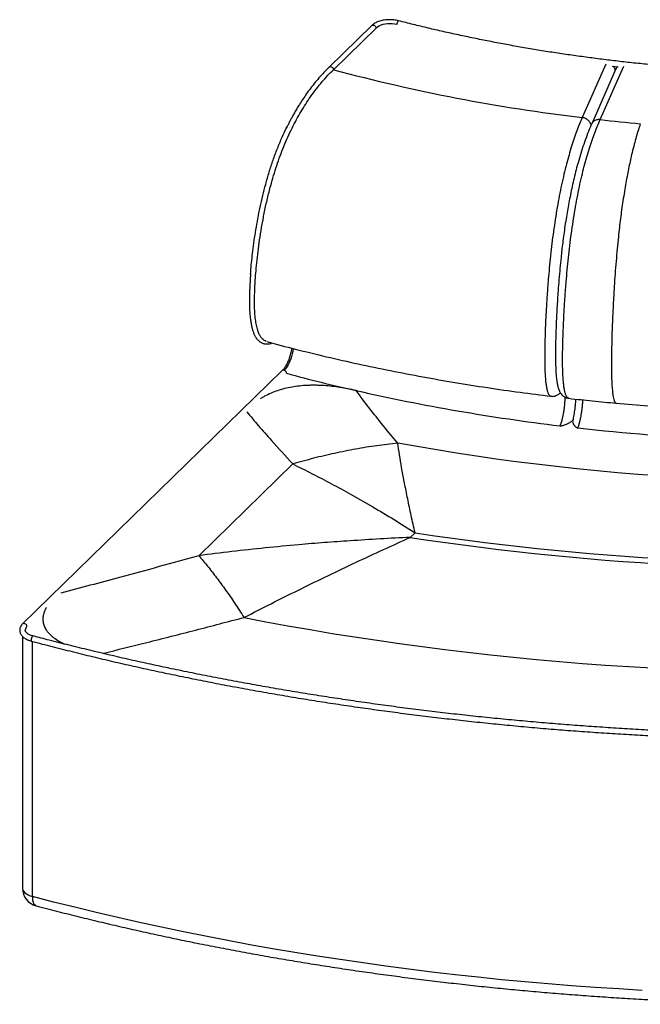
# Paper-space layout '_Trimetric' of a CAD drawing. Header units: millimetres. Extents: x -437 to 1009, y -415 to 665.
# Tile 1 of 2: x -437 to 244, y -415 to 665. Entities that reach past the tile are written whole.
import ezdxf

# ---------------------------------------------------------------- set-up
doc = ezdxf.new("R2010")
doc.units = ezdxf.units.MM

psp = doc.layouts.new('_Trimetric')

# ---------------------------------------------------------------- linework, layer by layer
at = {"color": 7, "linetype": 'Continuous', "lineweight": 25}
for p, q in [((-50.7, 658.3), (-97.5, 612.6)), ((-46, 655.4), (-92.8, 609.8)), ((206, 616), (180, 557.3)), ((217, 610.7), (190.4, 550.5)), ((199.5, 555), (225.5, 613.7)), ((212.8, 613.8), (219.3, 613)), ((-144.4, 545.5), (-143.6, 547.2)), ((-183.6, 385.4), (-183.6, 386.4)), ((-148.8, 279.7), (-433.5, 1.9)), ((-137.4, 177.3), (-240.4, 76.7)), ((-14.8, 156.4), (-18, 173.5)), ((-73.9, 144.1), (-49.6, 130.2)), ((-8.5, 96.7), (-3.2, 101.8)), ((-103, 52.8), (-98.3, 55.1)), ((-433.7, -11.8), (-433.7, -288)), ((-422.8, -297.1), (-422.8, -17.4))]:
    psp.add_line(p, q, dxfattribs=at)
at = {"color": 7, "linetype": 'Continuous', "lineweight": 25, "flags": 128}
for points in [[(-23.3, 659.2), (-25.8, 659.7), (-28.3, 660), (-30.9, 660.1), (-33.6, 660), (-36.1, 659.7), (-38.6, 659.2), (-40.8, 658.5), (-42.9, 657.6), (-44.6, 656.6), (-46, 655.4)], [(-21.2, 663.4), (-21.3, 663.4), (-21.7, 663.3), (-22.2, 662.8), (-22.6, 662.1), (-23, 661.1), (-23.2, 660.1), (-23.3, 659.2)], [(-50.7, 658.3), (-50.7, 658.3), (-50, 658.7), (-49.1, 658.8), (-48.2, 658.5), (-47.3, 658), (-46.6, 657.2), (-46.2, 656.3), (-46, 655.4)], [(-136.8, 304), (-136.9, 303.5), (-137.3, 300.8), (-137.9, 298), (-138.7, 295.2), (-139.5, 292.6), (-140.5, 290), (-141.7, 287.5), (-142.9, 285.3), (-144.1, 283.3), (-145.4, 281.6), (-146.7, 280.1)], [(263.4, 164.2), (241, 165.9), (218.6, 167.7), (196.3, 169.8), (174, 172), (151.8, 174.4), (129.7, 177), (107.7, 179.7), (85.8, 182.7), (64, 185.8), (42.2, 189.2), (20.6, 192.7), (-0.9, 196.4), (-22.3, 200.2)], [(-428.7, -1), (-428.9, -0.1), (-429.3, 0.8), (-430.1, 1.6), (-430.9, 2.1), (-431.8, 2.4), (-432.7, 2.3), (-433.4, 1.9), (-433.5, 1.9)], [(-190.7, 8.9), (-166.7, 4.2), (-142.6, -0.2), (-118.3, -4.4), (-94, -8.5), (-69.5, -12.4), (-44.9, -16.1), (-20.2, -19.7), (4.6, -23), (29.4, -26.2), (54.4, -29.2), (79.4, -32), (104.5, -34.6), (129.7, -37.1), (155, -39.3), (180.3, -41.4), (205.6, -43.3), (231, -45), (256.5, -46.5)], [(-422.1, -11.4), (-422.2, -11.3), (-422.6, -11.5), (-423.1, -12), (-423.5, -12.7), (-423.9, -13.6), (-424.1, -14.7), (-424.2, -15.6), (-424.1, -16.4), (-423.9, -17), (-423.6, -17.1)], [(-433.7, -288), (-433.6, -288.9), (-433.2, -290.3), (-432.3, -291.7), (-431, -293.1), (-429.4, -294.3), (-427.5, -295.4), (-425.3, -296.3), (-422.8, -297.1)], [(245.8, -400.1), (220, -398.6), (194.2, -396.9), (168.4, -395.1), (142.7, -393), (117.1, -390.8), (91.5, -388.4), (66, -385.8), (40.6, -383), (15.3, -380), (-10, -376.9), (-35.2, -373.6), (-60.3, -370.1), (-85.3, -366.4), (-110.2, -362.6), (-135, -358.6), (-159.7, -354.4), (-184.3, -350), (-208.7, -345.5), (-233.1, -340.8), (-257.3, -335.9), (-281.4, -330.9), (-305.3, -325.7), (-329.1, -320.3), (-352.8, -314.7), (-376.3, -309), (-399.6, -303.2), (-422.8, -297.1)], [(-422.8, -297.1), (-422.7, -299.5), (-422.5, -301.6), (-422, -303.4), (-421.4, -304.9), (-420.6, -306.1), (-419.7, -306.9), (-418.8, -307.3)]]:
    psp.add_lwpolyline(points, dxfattribs=at)
at = {"color": 7, "linetype": 'Continuous', "lineweight": 25}
for centre, radius, start, end in [((412.4, 2499.3), 1955.9, 255.0323, 263.1771), ((442, 2709.4), 2168, 263.5794, 264.7519), ((-147.4, 278.1), 2.15, 71.5838, 131.3262), ((-147.7, 276.6), 3.57, 2.5783, 75.1471), ((371.1, 2184.9), 1976.5, 254.8905, 257.1674), ((419.3, 2407.5), 2204.2, 257.2309, 263.13), ((447.8, 2645.4), 2443.8, 263.5942, 270.9142), ((448.2, 3089.6), 3021.7, 261.4086, 273.0998), ((448.2, 3104.6), 3042.4, 261.3673, 273.1411), ((-425, -5.3), 5.69, 130.8206, 177.0199), ((-413.7, -288), 20, 180, 255.1668)]:
    psp.add_arc(centre, radius, start, end, dxfattribs=at)
for points, knots in [([(-21.2, 663.4), (-21.6, 663.5), (-22.9, 663.9), (-25.1, 664.2), (-27.7, 664.5), (-30.4, 664.7), (-33.1, 664.6), (-35.7, 664.4), (-38.3, 664), (-40.8, 663.4), (-43.2, 662.7), (-45.4, 661.8), (-47.5, 660.8), (-49.3, 659.6), (-50.3, 658.7), (-50.7, 658.3)], [0, 0, 0, 0, 0.042351, 0.122188, 0.201782, 0.281212, 0.360591, 0.440024, 0.519601, 0.599447, 0.679692, 0.760465, 0.841869, 0.923902, 1, 1, 1, 1]), ([(737.7, 627), (734.6, 626.6), (725.8, 625.3), (711, 623.2), (693.4, 621), (675.7, 618.9), (658, 616.9), (640.2, 615.1), (622.3, 613.5), (604.4, 612), (586.4, 610.7), (568.4, 609.5), (550.4, 608.5), (532.3, 607.7), (514.2, 607), (496.1, 606.5), (478, 606.1), (459.8, 606), (441.7, 605.9), (423.5, 606.1), (405.4, 606.4), (387.3, 606.8), (369.2, 607.5), (351.1, 608.3), (333, 609.2), (315, 610.3), (297.1, 611.6), (279.1, 613), (261.2, 614.6), (243.4, 616.4), (225.7, 618.3), (208, 620.4), (190.4, 622.6), (172.8, 625), (155.4, 627.5), (138, 630.2), (120.7, 633.1), (103.5, 636.1), (86.5, 639.3), (69.5, 642.6), (52.7, 646.1), (35.9, 649.7), (19.3, 653.4), (2.9, 657.4), (-10.6, 660.7), (-18.6, 662.8), (-21.2, 663.4)], [0, 0, 0, 0, 0.012236, 0.035488, 0.058741, 0.081994, 0.105247, 0.1285, 0.151753, 0.175007, 0.198261, 0.221514, 0.244768, 0.268022, 0.291276, 0.31453, 0.337785, 0.361039, 0.384293, 0.407547, 0.430801, 0.454056, 0.47731, 0.500564, 0.523818, 0.547072, 0.570326, 0.593579, 0.616833, 0.640086, 0.66334, 0.686593, 0.709846, 0.733099, 0.756351, 0.779603, 0.802855, 0.826107, 0.849359, 0.87261, 0.895861, 0.919112, 0.942362, 0.965612, 0.988861, 1, 1, 1, 1]), ([(-166.4, 311.7), (-167.2, 312), (-168.8, 312.7), (-170.9, 314.6), (-172.8, 317.1), (-174.6, 320.5), (-176.2, 325.1), (-177.5, 330.9), (-178.5, 337.8), (-179.1, 345.6), (-179.3, 354.1), (-179.2, 362.7), (-178.9, 370.9), (-178.4, 379.8), (-177.6, 389.6), (-176.5, 401.1), (-175, 413.5), (-173.2, 426.6), (-170.9, 440.3), (-168.3, 454.3), (-165.2, 468.5), (-161.8, 481.6), (-158.4, 493.7), (-154.9, 504.6), (-151.2, 515.3), (-147.1, 525.8), (-142.7, 536), (-138.1, 545.8), (-133.2, 555.1), (-128.3, 563.9), (-123.1, 572.2), (-117.5, 580.6), (-111.5, 588.8), (-105.1, 596.7), (-98.9, 603.7), (-94.8, 607.8), (-92.8, 609.8)], [0, 0, 0, 0, 0.017026, 0.034034, 0.051009, 0.068113, 0.091003, 0.11387, 0.136816, 0.164399, 0.191636, 0.217914, 0.242523, 0.265075, 0.294996, 0.327637, 0.362446, 0.398895, 0.436493, 0.474794, 0.513412, 0.551723, 0.582027, 0.61221, 0.642471, 0.673027, 0.70378, 0.734393, 0.76497, 0.795604, 0.826361, 0.856844, 0.894192, 0.930618, 0.965962, 1, 1, 1, 1]), ([(-97.4, 612.7), (-99.3, 610.8), (-103.1, 607), (-108.6, 600.9), (-113.8, 594.7), (-118.7, 588.4), (-123.1, 582.2), (-127.2, 576.2), (-130.7, 570.7), (-133.6, 565.9), (-136, 561.7), (-138, 558), (-139.9, 554.5), (-141.6, 551.2), (-143.2, 548.2), (-144.1, 546.3), (-144.5, 545.5)], [0, 0, 0, 0, 0.117349, 0.230466, 0.337999, 0.438966, 0.532664, 0.618576, 0.696128, 0.756305, 0.809299, 0.855168, 0.894049, 0.937738, 0.973038, 1, 1, 1, 1]), ([(-97.4, 612.7), (-97.4, 612.7), (-97.1, 613), (-96.4, 613.2), (-95.4, 613.1), (-94.4, 612.7), (-93.5, 611.8), (-92.9, 610.8), (-92.8, 610.1), (-92.8, 609.8)], [0, 0, 0, 0, 0.031313, 0.192761, 0.354209, 0.515656, 0.677104, 0.838552, 1, 1, 1, 1]), ([(216.2, 608.9), (216.2, 609.3), (216.1, 610.3), (215.5, 611.6), (214.9, 612.6), (214.4, 613.2), (214.2, 613.5), (214.1, 613.6)], [0, 0, 0, 0, 0.2313096, 0.613028, 0.773905, 0.914595, 1, 1, 1, 1]), ([(218.8, 613.1), (218.7, 613), (218.2, 612.6), (217.5, 611.8), (217.2, 611), (217.1, 610.7)], [0, 0, 0, 0, 0.142342, 0.629468, 1, 1, 1, 1]), ([(180, 557.3), (179.1, 555), (177.1, 550.5), (174.2, 543), (171.3, 534.8), (168.4, 526), (165.5, 516.4), (162.7, 506.2), (160, 495.2), (157.3, 483.6), (154.8, 471.4), (152.5, 458.7), (150.4, 445.7), (148.5, 432.4), (146.7, 419.1), (145.2, 405.8), (143.9, 392.6), (142.6, 378.1), (141.5, 362.4), (140.4, 345.6), (139.7, 331.3), (139.3, 319.3), (139, 309.7), (138.9, 300.2), (138.8, 290.9), (139, 283.1), (139.2, 276.6), (139.6, 271.4), (140, 266.5), (140.7, 262.1), (141.5, 258.3), (142.4, 255.1), (143.6, 252.9), (144.7, 251.8), (145.5, 251.7), (145.8, 251.7)], [0, 0, 0, 0, 0.034258, 0.068615, 0.10314, 0.13783, 0.172669, 0.207643, 0.24272, 0.277904, 0.313183, 0.348494, 0.383786, 0.419001, 0.45406, 0.488909, 0.523531, 0.557982, 0.603683, 0.649231, 0.694762, 0.722151, 0.749677, 0.777422, 0.80549, 0.83401, 0.852145, 0.870553, 0.889289, 0.908371, 0.927785, 0.947476, 0.967339, 0.987217, 1, 1, 1, 1]), ([(165.4, 249.4), (165.1, 249.4), (164.3, 249.5), (163.2, 250.6), (162, 252.8), (161.1, 256), (160.3, 259.8), (159.7, 264.2), (159.2, 269.1), (158.9, 274.3), (158.6, 280.8), (158.5, 288.6), (158.5, 297.9), (158.7, 307.4), (158.9, 317), (159.4, 328.9), (160.1, 343.3), (161.1, 360.1), (162.3, 375.8), (163.6, 390.3), (164.9, 403.5), (166.4, 416.8), (168.1, 430.1), (170, 443.4), (172.1, 456.4), (174.4, 469.1), (176.9, 481.3), (179.5, 492.9), (182.2, 503.9), (185, 514.2), (187.9, 523.7), (190.8, 532.5), (193.7, 540.7), (196.6, 548.2), (198.6, 552.7), (199.5, 555)], [0, 0, 0, 0, 0.013009, 0.032887, 0.052735, 0.072424, 0.091833, 0.110907, 0.129642, 0.148052, 0.166173, 0.194687, 0.222756, 0.250494, 0.278011, 0.305395, 0.35092, 0.396452, 0.44215, 0.476588, 0.511198, 0.54604, 0.581092, 0.616298, 0.651587, 0.686889, 0.722148, 0.757335, 0.79241, 0.827369, 0.862197, 0.896883, 0.931402, 0.96575, 1, 1, 1, 1]), ([(189.7, 548.7), (189.7, 548.9), (189.6, 549.6), (189.1, 550.9), (188.2, 552.5), (187, 554), (185.5, 555.2), (183.8, 556.2), (182, 557), (180.7, 557.2), (180, 557.3)], [0, 0, 0, 0, 0.0452762, 0.1816653, 0.3180544, 0.4544435, 0.5908326, 0.7272218, 0.8636109, 1, 1, 1, 1]), ([(199.5, 555), (198.9, 555), (197.6, 555.1), (195.8, 554.8), (194.1, 554.2), (192.6, 553.3), (191.4, 552.2), (190.7, 551.2), (190.5, 550.6), (190.5, 550.6)], [0, 0, 0, 0, 0.1631937, 0.3263875, 0.4895812, 0.6527749, 0.8159687, 0.9791624, 1, 1, 1, 1]), ([(-183.6, 386.4), (-183.4, 387.9), (-183.1, 392.5), (-182.3, 400.6), (-181.1, 411.1), (-179.6, 422.4), (-177.8, 434.3), (-175.6, 446.5), (-173.2, 459), (-170.3, 471.6), (-167, 484.4), (-163.3, 497.5), (-159, 510.6), (-154.2, 523.5), (-149.3, 535.2), (-146, 542.3), (-144.4, 545.5)], [0, 0, 0, 0, 0.027807, 0.089343, 0.15442, 0.22563, 0.299195, 0.374409, 0.450634, 0.527306, 0.603318, 0.685382, 0.767215, 0.849597, 0.932946, 1, 1, 1, 1]), ([(190.5, 550.6), (189.2, 547.7), (186.8, 542.2), (183.4, 532.9), (180, 523.1), (176.9, 512.9), (174.1, 502.9), (171.6, 493.3), (169.5, 484.2), (167.6, 475.1), (165.8, 466.1), (164.2, 457.3), (162.6, 448.1), (161.1, 438.7), (159.8, 429.2), (158.6, 420.2), (157.6, 411.8), (156.6, 402.4), (155.6, 391.7), (154.5, 379.5), (153.6, 368.2), (152.9, 357.8), (152.3, 348.3), (151.8, 338.7), (151.4, 329.1), (151.1, 319.5), (150.8, 309.8), (150.7, 300.4), (150.7, 291.7), (150.9, 283.9), (151.2, 277.1), (151.7, 271.5), (152.3, 267.3), (152.8, 264.3), (153.3, 262.1), (153.9, 260.2), (154.4, 258.8), (154.7, 257.9), (155.2, 256.9), (155.9, 255.7), (157, 253.9), (158.5, 252.4), (160.1, 251.2), (161.6, 250.3), (163.4, 249.6), (164.7, 249.4), (165.4, 249.3)], [0, 0, 0, 0, 0.0438414, 0.0860984, 0.1268051, 0.1659228, 0.203442, 0.2334755, 0.2623907, 0.2901759, 0.3168214, 0.3423283, 0.3666911, 0.3944053, 0.4204593, 0.4448471, 0.4675687, 0.488619, 0.5213741, 0.5547177, 0.5888795, 0.6150344, 0.6416602, 0.6687673, 0.696359, 0.7244468, 0.7530645, 0.7821864, 0.8099964, 0.8356302, 0.8591148, 0.8804571, 0.89963, 0.9111914, 0.9220539, 0.933486, 0.9379865, 0.9426164, 0.9473832, 0.9529557, 0.9608744, 0.9713279, 0.9775345, 0.9843912, 0.9918866, 1, 1, 1, 1]), ([(243.7, 550.5), (243, 548.3), (241.5, 543.8), (239.3, 536.3), (237, 528), (234.8, 519.5), (232.9, 511.1), (231.2, 503.1), (229.5, 494.7), (227.9, 485.7), (226.2, 476.1), (224.7, 466.2), (223.2, 456.3), (221.9, 446.4), (220.7, 436.5), (219.5, 425.4), (218.3, 413.1), (217.1, 399.6), (216, 385.8), (215.2, 374.3), (214.7, 365.1), (214.3, 358.3), (213.9, 351.5), (213.6, 344.7), (213.3, 337.7), (213, 330.7), (212.7, 323.8), (212.5, 317.1), (212.4, 310.7), (212.2, 304.3), (212.1, 297.9), (212.1, 291.5), (212, 285), (212.1, 278.5), (212.2, 271.7), (212.5, 264.8), (213, 258.2), (213.6, 253.1), (214.3, 249.4), (214.9, 247.3), (215.3, 246.1), (215.7, 245.4), (216, 244.9), (216.4, 244.4), (216.9, 244), (217.4, 244), (217.7, 244)], [0, 0, 0, 0, 0.032757, 0.066749, 0.101769, 0.137666, 0.166039, 0.192773, 0.220121, 0.248046, 0.276622, 0.30596, 0.333648, 0.359831, 0.386226, 0.412987, 0.447168, 0.482402, 0.518497, 0.554921, 0.573147, 0.591311, 0.60935, 0.6272, 0.646154, 0.666132, 0.68505, 0.702837, 0.721697, 0.739217, 0.757526, 0.776692, 0.796322, 0.816082, 0.836782, 0.862422, 0.88754, 0.912195, 0.930388, 0.948192, 0.955237, 0.962258, 0.969268, 0.976275, 0.985027, 1, 1, 1, 1]), ([(-183.6, 386.4), (-183.6, 385.7), (-183.7, 384.2), (-183.9, 381.5), (-184.1, 378.4), (-184.3, 374.7), (-184.5, 370.4), (-184.7, 365.7), (-184.8, 360.7), (-184.9, 355.1), (-184.8, 349), (-184.4, 342.4), (-183.9, 336.7), (-183.1, 331.7), (-182.3, 327.7), (-181.4, 324.1), (-180.4, 321.4), (-179.6, 319.4), (-178.8, 317.9), (-178.2, 316.7), (-177.6, 315.8), (-176.9, 314.9), (-176.1, 313.8), (-175, 312.6), (-173.6, 311.4), (-172.1, 310.4), (-170.5, 309.7), (-169.1, 309.3), (-167.8, 309), (-166.7, 308.9), (-165.8, 308.9), (-165, 308.9), (-164.3, 308.9), (-163.6, 309), (-162.5, 309.2), (-161.2, 309.5), (-160.3, 309.8), (-159.9, 310)], [0, 0, 0, 0, 0.016565, 0.03804, 0.063998, 0.094214, 0.131112, 0.172509, 0.215595, 0.259946, 0.320372, 0.381535, 0.442769, 0.488518, 0.534095, 0.576744, 0.613765, 0.639339, 0.661142, 0.679172, 0.693474, 0.706874, 0.724846, 0.749708, 0.777966, 0.805414, 0.831967, 0.856298, 0.875031, 0.891896, 0.906453, 0.918386, 0.927767, 0.938231, 0.954206, 0.979548, 1, 1, 1, 1]), ([(-165.8, 311.5), (-155.4, 308.7), (-133.8, 303), (-100.3, 294.9), (-65.6, 287), (-30.4, 279.6), (5, 272.9), (40.4, 266.6), (76, 261), (111.1, 255.9), (134.5, 253), (145.8, 251.6)], [0, 0, 0, 0, 0.104844, 0.218684, 0.332501, 0.446293, 0.560063, 0.671777, 0.783469, 0.895138, 1, 1, 1, 1]), ([(-138.5, 304.4), (-138.6, 304.1), (-138.7, 303), (-139.1, 301), (-139.6, 298.4), (-140.4, 295.8), (-141.2, 293.2), (-142.1, 290.8), (-143.1, 288.4), (-144.2, 286.3), (-145.3, 284.3), (-146.4, 282.5), (-147.5, 281.1), (-148.3, 280.2), (-148.8, 279.8), (-148.8, 279.7)], [0, 0, 0, 0, 0.0289803, 0.1165367, 0.2043524, 0.2923045, 0.3802798, 0.4681339, 0.5557505, 0.642999, 0.7297259, 0.8157494, 0.9008575, 0.9795, 1, 1, 1, 1]), ([(-67.9, 257.9), (-70.9, 258.5), (-76.8, 259.8), (-85.7, 261.3), (-94.3, 262.5), (-101.6, 263.2), (-107.5, 263.5), (-112.2, 263.6), (-116.7, 263.6), (-122.7, 263.5), (-129.9, 262.9), (-138.4, 261.7), (-146.4, 260), (-154.1, 257.7), (-161.4, 254.9), (-167.3, 252), (-171, 250), (-172.4, 249.1), (-172.6, 248.9)], [0, 0, 0, 0, 0.085701, 0.166871, 0.243874, 0.317137, 0.35858, 0.399075, 0.438739, 0.477699, 0.554014, 0.629184, 0.704367, 0.780785, 0.859558, 0.94171, 0.990453, 1, 1, 1, 1]), ([(-22.3, 200.2), (-27.7, 206.7), (-38.4, 219.5), (-53.6, 238.7), (-63.1, 251.5), (-67.9, 257.9)], [0, 0, 0, 0, 0.33988, 0.673218, 1, 1, 1, 1]), ([(145.8, 251.6), (146.5, 251.5), (148.1, 251.4), (150.2, 251.8), (152.5, 252.8), (154.5, 254), (155.6, 255.1), (156, 255.5)], [0, 0, 0, 0, 0.141078, 0.330565, 0.567545, 0.848773, 1, 1, 1, 1]), ([(161.1, 250.7), (161, 249.6), (160.9, 247), (160.6, 242.8), (160.1, 238.1), (159.5, 234.5), (159.1, 232.2), (158.9, 230.9), (158.6, 229.5), (158.3, 228.1), (157.9, 226.5), (157.5, 224.6), (156.9, 222.7), (156.3, 220.8), (155.9, 219.7), (155.6, 219.2)], [0, 0, 0, 0, 0.0990966, 0.2245476, 0.3544358, 0.4887603, 0.5222063, 0.5595829, 0.60089, 0.646127, 0.6952938, 0.7622682, 0.8353783, 0.9146228, 1, 1, 1, 1]), ([(165.4, 249.3), (174.1, 248.3), (191.3, 246.4), (208.7, 244.8), (217.4, 243.9)], [0, 0, 0, 0, 0.4992517, 1, 1, 1, 1]), ([(172.7, 248.5), (172.7, 248.4), (172.7, 247.4), (172.5, 245.1), (172.2, 241.5), (171.8, 237.9), (171.3, 234.4), (170.8, 231.1), (170.2, 227.7), (169.8, 225.3), (169.5, 224.2), (169.5, 224.2)], [0, 0, 0, 0, 0.003903, 0.132879, 0.276266, 0.433954, 0.561536, 0.696999, 0.840302, 0.991344, 1, 1, 1, 1]), ([(175.1, 216.9), (175.4, 217.4), (175.8, 218.5), (176.5, 220.4), (177, 222.4), (177.7, 224.9), (178.4, 227.9), (178.9, 230.9), (179.4, 233.5), (179.7, 235.8), (180, 238.1), (180.3, 241.3), (180.6, 244.5), (180.7, 246.8), (180.7, 247.6)], [0, 0, 0, 0, 0.087168, 0.168455, 0.24386, 0.313383, 0.434659, 0.532443, 0.589749, 0.658076, 0.725444, 0.791852, 0.921649, 1, 1, 1, 1]), ([(217.4, 244), (229, 242.9), (252.8, 240.8), (289, 238.3), (326, 236.3), (363.1, 234.8), (399.6, 233.8), (423.7, 233.6), (435.4, 233.5)], [0, 0, 0, 0, 0.1603112, 0.3301958, 0.5000634, 0.6699142, 0.839748, 1, 1, 1, 1]), ([(-187.8, 234.6), (-183.6, 229.5), (-174.8, 219), (-158.1, 199.9), (-145.2, 185.8), (-137.4, 177.3)], [0, 0, 0, 0, 0.25994, 0.547724, 1, 1, 1, 1]), ([(155.6, 219.2), (155.7, 219.2), (156, 219.1), (156.5, 219.1), (157.1, 219.2), (157.9, 219.4), (159.1, 219.7), (160.8, 220.3), (162.6, 221), (164.3, 221.7), (165.7, 222.4), (166.9, 223.1), (168, 223.9), (168.9, 224.6), (169.5, 225.2), (169.7, 225.5), (169.8, 225.7)], [0, 0, 0, 0, 0.0139349, 0.0291074, 0.0652192, 0.103492, 0.1514856, 0.2592027, 0.3839849, 0.4905052, 0.5925691, 0.6905609, 0.7826075, 0.8704043, 0.9544701, 1, 1, 1, 1]), ([(169.7, 224.9), (169.6, 224.7), (169.4, 224.1), (169.6, 223.1), (169.9, 222.1), (170.2, 221.4), (170.6, 220.7), (171.1, 219.9), (171.7, 219.2), (172.4, 218.4), (173.1, 217.8), (173.8, 217.3), (174.4, 217), (174.8, 216.9), (175, 216.9), (175.1, 216.9)], [0, 0, 0, 0, 0.045796, 0.24698, 0.328367, 0.41209, 0.498336, 0.587278, 0.690051, 0.781787, 0.864145, 0.929732, 0.96856, 0.984932, 1, 1, 1, 1]), ([(-22.3, 200.2), (-30, 199.3), (-45.3, 197.5), (-68.4, 193.7), (-91.5, 189.1), (-114.5, 183.7), (-129.7, 179.4), (-137.4, 177.3)], [0, 0, 0, 0, 0.2, 0.4, 0.6, 0.8, 1, 1, 1, 1]), ([(-18, 173.5), (-18.8, 178.1), (-20.4, 187.3), (-21.6, 195.9), (-22.3, 200.2)], [0, 0, 0, 0, 0.499917, 1, 1, 1, 1]), ([(-137.4, 177.3), (-130.3, 173.8), (-116.2, 166.8), (-95, 155.8), (-80.9, 148), (-73.9, 144.1)], [0, 0, 0, 0, 0.338289, 0.6716216, 1, 1, 1, 1]), ([(-3.2, 101.8), (-4.7, 108.2), (-7.6, 120.9), (-11.4, 139.1), (-13.7, 150.6), (-14.8, 156.4)], [0, 0, 0, 0, 0.334365, 0.667711, 1, 1, 1, 1]), ([(-49.6, 130.2), (-41.8, 125.6), (-26.4, 116.5), (-10.9, 106.7), (-3.2, 101.8)], [0, 0, 0, 0, 0.503445, 1, 1, 1, 1]), ([(-130.7, 88.7), (-142.9, 87.6), (-167.4, 85.3), (-204, 81.3), (-228.3, 78.3), (-240.4, 76.7)], [0, 0, 0, 0, 0.334988, 0.668317, 1, 1, 1, 1]), ([(-74.5, 93), (-83.9, 92.4), (-102.6, 91.1), (-121.3, 89.5), (-130.7, 88.7)], [0, 0, 0, 0, 0.50046, 1, 1, 1, 1]), ([(-98.3, 55.1), (-88.1, 60), (-67.9, 69.6), (-38, 83.4), (-18.3, 92.3), (-8.5, 96.7)], [0, 0, 0, 0, 0.335021, 0.668373, 1, 1, 1, 1]), ([(-8.5, 96.7), (-19.5, 96.2), (-41.5, 95.2), (-63.5, 93.7), (-74.5, 93)], [0, 0, 0, 0, 0.50095, 1, 1, 1, 1]), ([(-240.4, 76.7), (-254.8, 72.7), (-283.7, 64.6), (-334, 50.9), (-370.1, 41.3), (-391.7, 35.6)], [0, 0, 0, 0, 0.287509, 0.57503, 1, 1, 1, 1]), ([(-240.4, 76.7), (-237.2, 72.9), (-230.7, 65.4), (-220.9, 52.7), (-210.9, 39.1), (-200.9, 24.6), (-194.1, 14.1), (-190.7, 8.9)], [0, 0, 0, 0, 0.2, 0.4, 0.6, 0.8, 1, 1, 1, 1]), ([(-190.7, 8.9), (-180.9, 14), (-161.2, 24.1), (-131.9, 38.7), (-112.7, 48.1), (-103, 52.8)], [0, 0, 0, 0, 0.335216, 0.668564, 1, 1, 1, 1]), ([(-407.5, 19.6), (-407.8, 19.2), (-409, 17.2), (-410.3, 13.6), (-411.4, 8.8), (-411.3, 4.1), (-410.1, -0.4), (-408.1, -4.3), (-405.5, -7.7), (-402.7, -10.6), (-398.7, -13.8), (-393.6, -17.2), (-389.1, -19.4), (-387.1, -20.4)], [0, 0, 0, 0, 0.027304, 0.14355, 0.253802, 0.359368, 0.461732, 0.562524, 0.63585, 0.70982, 0.785069, 0.901612, 1, 1, 1, 1]), ([(-433.5, 1.9), (-433.7, 1.6), (-434.5, 0.9), (-435.4, -0.4), (-436.2, -2), (-436.6, -3.6), (-436.7, -5.3), (-436.6, -6.9), (-436.1, -8.4), (-435.3, -9.9), (-434.2, -11.4), (-432.8, -12.7), (-431.2, -13.9), (-429.3, -15), (-427.2, -16), (-425.3, -16.7), (-424, -17), (-423.6, -17.1)], [0, 0, 0, 0, 0.041596, 0.116864, 0.182367, 0.25244, 0.319898, 0.385838, 0.451495, 0.518178, 0.587059, 0.658674, 0.732729, 0.808302, 0.884389, 0.960278, 1, 1, 1, 1]), ([(-345.7, -30.5), (-329.6, -26.5), (-295.5, -18.1), (-243.8, -5), (-208.4, 4.3), (-190.7, 8.9)], [0, 0, 0, 0, 0.310323, 0.657352, 1, 1, 1, 1]), ([(-422.1, -11.4), (-422.4, -11.3), (-423.4, -11), (-425, -10.4), (-426.6, -9.7), (-427.9, -8.9), (-429, -8), (-429.8, -7.2), (-430.3, -6.4), (-430.6, -5.7), (-430.7, -5.3), (-430.7, -5.1), (-430.7, -5)], [0, 0, 0, 0, 0.0610465, 0.1770785, 0.2921151, 0.4059134, 0.5185567, 0.6306424, 0.7432793, 0.8594071, 0.9859239, 1, 1, 1, 1]), ([(-423.6, -17.1), (-419.8, -18.2), (-408.7, -21.1), (-390.1, -25.8), (-368, -31.3), (-345.8, -36.7), (-323.4, -41.9), (-300.8, -46.9), (-278.2, -51.8), (-255.4, -56.5), (-232.6, -61.1), (-209.6, -65.6), (-186.5, -69.8), (-163.3, -74), (-140, -78), (-116.6, -81.8), (-93.1, -85.5), (-69.5, -89), (-45.8, -92.3), (-22.1, -95.5), (1.8, -98.6), (25.7, -101.4), (49.6, -104.2), (73.7, -106.7), (97.8, -109.1), (121.9, -111.4), (146.1, -113.5), (170.4, -115.4), (194.7, -117.1), (219.1, -118.7), (243.5, -120.2), (267.9, -121.5), (292.3, -122.6), (316.8, -123.5), (341.3, -124.3), (365.8, -124.9), (390.4, -125.4), (414.9, -125.7), (439.4, -125.9), (464, -125.8), (488.5, -125.6), (513.1, -125.3), (537.6, -124.8), (562.1, -124.1), (586.6, -123.3), (611.1, -122.3), (635.5, -121.1), (659.9, -119.8), (684.3, -118.3), (708.7, -116.7), (733, -114.9), (757.2, -112.9), (781.4, -110.8), (805.6, -108.5), (829.6, -106), (853.7, -103.4), (877.6, -100.6), (901.5, -97.7), (925.3, -94.6), (949, -91.4), (971.3, -88.2), (985.6, -86), (992.1, -85.1)], [0, 0, 0, 0, 0.008869, 0.02572, 0.04257, 0.059421, 0.076271, 0.093122, 0.109972, 0.126822, 0.143672, 0.160522, 0.177372, 0.194222, 0.211071, 0.227921, 0.244771, 0.26162, 0.27847, 0.295319, 0.312168, 0.329017, 0.345867, 0.362716, 0.379565, 0.396414, 0.413263, 0.430112, 0.446961, 0.46381, 0.480658, 0.497507, 0.514356, 0.531205, 0.548054, 0.564902, 0.581751, 0.5986, 0.615449, 0.632297, 0.649146, 0.665995, 0.682844, 0.699692, 0.716541, 0.73339, 0.750239, 0.767088, 0.783937, 0.800785, 0.817634, 0.834483, 0.851332, 0.868181, 0.88503, 0.901879, 0.918729, 0.935578, 0.952427, 0.969276, 0.986126, 1, 1, 1, 1]), ([(991.2, -79.1), (987, -79.7), (975.1, -81.6), (955.2, -84.5), (931.6, -87.7), (907.8, -90.9), (884, -93.8), (860.1, -96.7), (836.1, -99.3), (812.1, -101.8), (788, -104.1), (763.8, -106.3), (739.6, -108.3), (715.4, -110.2), (691.1, -111.9), (666.8, -113.4), (642.4, -114.8), (618, -116), (593.6, -117), (569.1, -117.9), (544.6, -118.6), (520.2, -119.2), (495.7, -119.6), (471.1, -119.8), (446.6, -119.9), (422.1, -119.8), (397.6, -119.5), (373.1, -119.1), (348.6, -118.5), (324.2, -117.8), (299.7, -116.9), (275.3, -115.8), (250.9, -114.6), (226.5, -113.2), (202.2, -111.6), (177.9, -109.9), (153.7, -108.1), (129.5, -106), (105.3, -103.8), (81.2, -101.5), (57.2, -99), (33.3, -96.3), (9.4, -93.5), (-14.4, -90.5), (-38.2, -87.3), (-61.8, -84), (-85.4, -80.5), (-108.9, -76.9), (-132.3, -73.2), (-155.6, -69.2), (-178.8, -65.1), (-201.9, -60.9), (-224.8, -56.5), (-247.7, -52), (-270.5, -47.3), (-293.1, -42.5), (-315.6, -37.5), (-338, -32.3), (-360.2, -27), (-382.4, -21.6), (-403, -16.4), (-416.2, -12.9), (-422.1, -11.4)], [0, 0, 0, 0, 0.008869, 0.025721, 0.042573, 0.059425, 0.076278, 0.09313, 0.109983, 0.126835, 0.143688, 0.160541, 0.177393, 0.194246, 0.211099, 0.227952, 0.244804, 0.261657, 0.27851, 0.295363, 0.312216, 0.329069, 0.345922, 0.362775, 0.379628, 0.396481, 0.413334, 0.430187, 0.44704, 0.463892, 0.480745, 0.497598, 0.514451, 0.531304, 0.548157, 0.56501, 0.581862, 0.598715, 0.615568, 0.63242, 0.649273, 0.666126, 0.682978, 0.699831, 0.716683, 0.733535, 0.750388, 0.76724, 0.784092, 0.800944, 0.817796, 0.834648, 0.8515, 0.868351, 0.885203, 0.902055, 0.918906, 0.935757, 0.952609, 0.96946, 0.986311, 1, 1, 1, 1]), ([(-418.8, -307.3), (-415, -308.3), (-403.8, -311.2), (-385.3, -316), (-363.2, -321.5), (-340.9, -326.8), (-318.5, -332), (-296, -337), (-273.4, -341.9), (-250.6, -346.7), (-227.8, -351.2), (-204.8, -355.7), (-181.7, -359.9), (-158.5, -364.1), (-135.2, -368), (-111.8, -371.8), (-88.3, -375.5), (-64.7, -379), (-41.1, -382.3), (-17.3, -385.5), (6.5, -388.5), (30.4, -391.4), (54.3, -394.1), (78.4, -396.7), (102.4, -399), (126.6, -401.3), (150.8, -403.3), (175, -405.2), (199.3, -407), (223.6, -408.6), (248, -410), (272.4, -411.2), (296.8, -412.3), (321.3, -413.2), (345.7, -414), (370.2, -414.6), (394.7, -415), (419.2, -415.3), (443.8, -415.4), (468.3, -415.4), (492.8, -415.2), (517.3, -414.8), (541.8, -414.2), (566.3, -413.5), (590.7, -412.7), (615.2, -411.6), (639.6, -410.4), (664, -409.1), (688.3, -407.6), (712.6, -405.9), (736.9, -404.1), (761.1, -402), (785.2, -399.9), (809.3, -397.6), (833.4, -395.1), (857.4, -392.4), (881.3, -389.6), (905.1, -386.7), (928.9, -383.5), (952.6, -380.2), (972.6, -377.3), (984.7, -375.5), (988.9, -374.8)], [0, 0, 0, 0, 0.008919, 0.025858, 0.042796, 0.059734, 0.076671, 0.093608, 0.110543, 0.127478, 0.144413, 0.161347, 0.17828, 0.195213, 0.212145, 0.229076, 0.246008, 0.262938, 0.279869, 0.296798, 0.313728, 0.330657, 0.347586, 0.364514, 0.381442, 0.39837, 0.415297, 0.432224, 0.449151, 0.466078, 0.483005, 0.499931, 0.516857, 0.533783, 0.550709, 0.567635, 0.584561, 0.601487, 0.618412, 0.635338, 0.652264, 0.66919, 0.686115, 0.703041, 0.719967, 0.736893, 0.753819, 0.770746, 0.787672, 0.804599, 0.821526, 0.838453, 0.85538, 0.872308, 0.889236, 0.906164, 0.923093, 0.940022, 0.956951, 0.973881, 0.990811, 1, 1, 1, 1])]:
    psp.add_open_spline(points, degree=3, knots=knots, dxfattribs=at)

doc.saveas('drawing.dxf')
